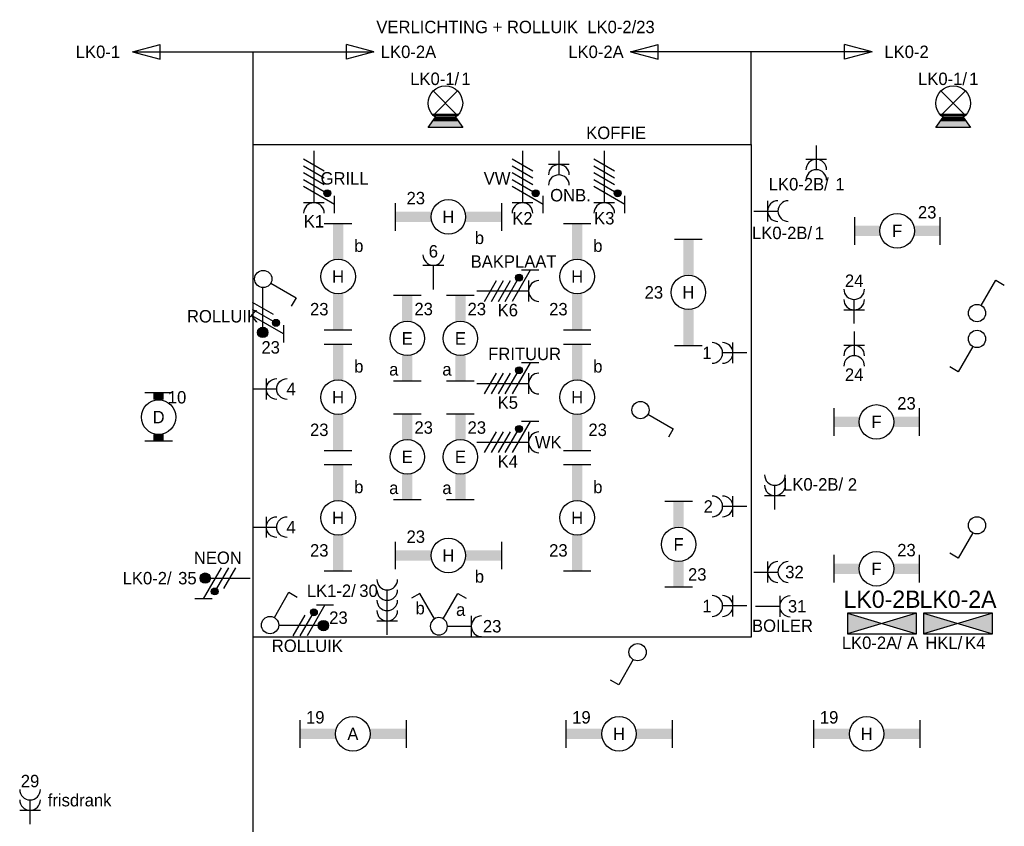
# Model space of a CAD drawing. Extents: x 1458 to 78232, y 1423 to 46972.
# Tile 7 of 8: x 53895 to 68163, y 35293 to 46972. Entities that reach past the tile are written whole.
import ezdxf
from ezdxf.enums import TextEntityAlignment as Align

# ---------------------------------------------------------------- set-up
doc = ezdxf.new("R2010")
doc.units = 0
doc.layers.get('0').update_dxf_attribs({"linetype": 'CONTINUOUS'})
for name, color, linetype in [('EL6131--_WG', 7, 'CONTINUOUS'), ('EL6211--', 3, 'CONTINUOUS'), ('EL6212--_S', 4, 'CONTINUOUS'), ('EL6221--', 3, 'CONTINUOUS'), ('EL6222--', 3, 'CONTINUOUS'), ('EL6311--', 3, 'CONTINUOUS')]:
    doc.layers.add(name, color=color, linetype=linetype)
doc.styles.add('BURO-018', font='BUROFONT.SHX', dxfattribs={"height": 180})
doc.styles.add('BURO-025', font='BUROFONT.SHX', dxfattribs={"height": 250})
doc.styles.add('BURO-035', font='BUROFONT.SHX', dxfattribs={"height": 350})

# ---------------------------------------------------------------- blocks, each defined once
blk = doc.blocks.new('1115B61240')
at = {"color": 0}
for p, q in [((-6.2, 2), (-6.2, -2)), ((6.2, 2), (6.2, -2))]:
    blk.add_line(p, q, dxfattribs=at)
at = {"color": 0, "linetype": 'Continuous'}
blk.add_circle((0, 0), 2.5, dxfattribs=at)
at = {"color": 0}
for points in [[(-2.5, 0.75), (-6.2, 0.75), (-2.5, -0.75), (-6.2, -0.75)], [(2.5, 0.75), (6.2, 0.75), (2.5, -0.75), (6.2, -0.75)]]:
    blk.add_solid(points, dxfattribs=at)
at = {"color": 0, "linetype": 'Continuous', "style": 'BURO-018'}
for tag, p in [('E_GROEP', (0, 5)), ('E_GKAST', (0, 5)), ('E_ARMCODE', (0, 0)), ('E_SLET', (4.5, -3))]:
    blk.add_attdef(tag, text='', height=1.8, dxfattribs=at).set_placement(p, align=Align.MIDDLE)
blk = doc.blocks.new('111304')
at = {"color": 0, "linetype": 'Continuous'}
for p, q in [((-1.5, 4.5), (1.5, 4.5)), ((0, 1), (0, 4.5))]:
    blk.add_line(p, q, dxfattribs=at)
blk.add_arc((0, 6), 1.5, 180, 360, dxfattribs=at)
at = {"color": 0, "linetype": 'Continuous', "style": 'BURO-018'}
for tag in ['E_GROEP', 'E_GKAST']:
    blk.add_attdef(tag, text='', height=1.8, dxfattribs=at).set_placement((0, 8.5), align=Align.MIDDLE)
at = {"color": 0, "linetype": 'Continuous', "style": 'BURO-018', "flags": 1}
for tag, p in [('E_VERMCODE', (13, 8.5)), ('E_MATCODE', (0, 0))]:
    blk.add_attdef(tag, text='', height=1.8, dxfattribs=at).set_placement(p, align=Align.MIDDLE)
blk = doc.blocks.new('1114A1')
at = {"color": 0, "linetype": 'Continuous'}
for p, q in [((0.62, 3.33), (2.74, 7)), ((2.74, 7), (3.95, 6.3))]:
    blk.add_line(p, q, dxfattribs=at)
blk.add_circle((0, 2.25), 1.25, dxfattribs=at)
at = {"color": 0, "linetype": 'Continuous', "style": 'BURO-018'}
for tag, p in [('E_SLET1', (3.36, 9)), ('E_GKAST', (11.61, 4.38)), ('E_GROEP', (11.61, 1.38))]:
    blk.add_attdef(tag, text='', height=1.8, dxfattribs=at).set_placement(p, align=Align.MIDDLE)
at = {"color": 0, "linetype": 'Continuous', "style": 'BURO-018', "flags": 1}
blk.add_attdef('E_MATCODE', text='', height=1.8, dxfattribs=at).set_placement((0, 0), align=Align.MIDDLE)
blk = doc.blocks.new('1115B61540')
at = {"color": 0}
for p, q in [((-7.7, 2), (-7.7, -2)), ((7.7, 2), (7.7, -2))]:
    blk.add_line(p, q, dxfattribs=at)
at = {"color": 0, "linetype": 'Continuous'}
blk.add_circle((0, 0), 2.5, dxfattribs=at)
at = {"color": 0}
for points in [[(-2.5, 0.75), (-7.7, 0.75), (-2.5, -0.75), (-7.7, -0.75)], [(2.5, 0.75), (7.7, 0.75), (2.5, -0.75), (7.7, -0.75)]]:
    blk.add_solid(points, dxfattribs=at)
at = {"color": 0, "linetype": 'Continuous', "style": 'BURO-018'}
for tag, p in [('E_GROEP', (0, 5)), ('E_GKAST', (0, 5)), ('E_ARMCODE', (0, 0)), ('E_SLET', (4.5, -3))]:
    blk.add_attdef(tag, text='', height=1.8, dxfattribs=at).set_placement(p, align=Align.MIDDLE)
blk = doc.blocks.new('111304D')
at = {"color": 0, "linetype": 'Continuous'}
for p, q in [((-3, 9.98), (-3, 7.48)), ((-3, 8.73), (1.5, 6.13)), ((-1.5, 8.5), (1.5, 8.5)), ((0, 1), (0, 8.5)), ((1.5, 5.13), (-1.5, 6.87)), ((1.5, 4.13), (-1.5, 5.87)), ((1.5, 3.13), (-1.5, 4.87)), ((1.5, 2.13), (-1.5, 3.87))]:
    blk.add_line(p, q, dxfattribs=at)
at = {"color": 0, "linetype": 'Continuous', "const_width": 0.5}
blk.add_lwpolyline([(-1.68, 7.12, 1), (-2.18, 7.12, 1)], format="xyb", close=True, dxfattribs=at)
at = {"color": 0, "linetype": 'Continuous'}
blk.add_circle((-1.93, 7.12), 0.5, dxfattribs=at)
blk.add_arc((0, 10), 1.5, 180, 360, dxfattribs=at)
at = {"color": 0, "linetype": 'Continuous', "style": 'BURO-018'}
for tag in ['E_GROEP', 'E_GKAST']:
    blk.add_attdef(tag, text='', height=1.8, dxfattribs=at).set_placement((0, 12.5), align=Align.MIDDLE)
at = {"color": 0, "linetype": 'Continuous', "style": 'BURO-018', "flags": 1}
for tag, p in [('E_VERMCODE', (13, 12.5)), ('E_MATCODE', (0, 0))]:
    blk.add_attdef(tag, text='', height=1.8, dxfattribs=at).set_placement(p, align=Align.MIDDLE)
blk = doc.blocks.new('111304C')
at = {"color": 0, "linetype": 'Continuous'}
for p, q in [((0, 1), (0, 7.5)), ((-1.5, 3), (1.5, 3))]:
    blk.add_line(p, q, dxfattribs=at)
for centre in [(0, 9), (0, 7.5), (0, 6), (0, 4.5)]:
    blk.add_arc(centre, 1.5, 180, 360, dxfattribs=at)
at = {"color": 0, "linetype": 'Continuous', "style": 'BURO-018'}
for tag in ['E_GROEP', 'E_GKAST']:
    blk.add_attdef(tag, text='', height=1.8, dxfattribs=at).set_placement((0, 11.5), align=Align.MIDDLE)
at = {"color": 0, "linetype": 'Continuous', "style": 'BURO-018', "flags": 1}
for tag, p in [('E_VERMCODE', (13, 11.5)), ('E_MATCODE', (0, 0))]:
    blk.add_attdef(tag, text='', height=1.8, dxfattribs=at).set_placement(p, align=Align.MIDDLE)
blk = doc.blocks.new('111405')
at = {"color": 0, "linetype": 'Continuous'}
for p, q in [((-2.74, 7), (-3.95, 6.3)), ((-0.62, 3.33), (-2.74, 7)), ((0.62, 3.33), (2.74, 7)), ((2.74, 7), (3.95, 6.3))]:
    blk.add_line(p, q, dxfattribs=at)
blk.add_circle((0, 2.25), 1.25, dxfattribs=at)
at = {"color": 0, "linetype": 'Continuous', "style": 'BURO-018'}
for tag, p in [('E_SLET1', (-3.42, 9)), ('E_SLET2', (3.42, 9)), ('E_GKAST', (11.61, 4.38)), ('E_GROEP', (11.61, 1.38))]:
    blk.add_attdef(tag, text='', height=1.8, dxfattribs=at).set_placement(p, align=Align.MIDDLE)
at = {"color": 0, "linetype": 'Continuous', "style": 'BURO-018', "flags": 1}
blk.add_attdef('E_MATCODE', text='', height=1.8, dxfattribs=at).set_placement((0, 0), align=Align.MIDDLE)
blk = doc.blocks.new('1115B6630')
at = {"color": 0}
for p, q in [((-3.5, 2), (-3.5, -2)), ((3.5, 2), (3.5, -2))]:
    blk.add_line(p, q, dxfattribs=at)
at = {"color": 0, "linetype": 'Continuous'}
blk.add_circle((0, 0), 2.5, dxfattribs=at)
at = {"color": 0}
for points in [[(-2.5, 0.75), (-3.5, 0.75), (-2.5, -0.75), (-3.5, -0.75)], [(2.5, 0.75), (3.5, 0.75), (2.5, -0.75), (3.5, -0.75)]]:
    blk.add_solid(points, dxfattribs=at)
at = {"color": 0, "linetype": 'Continuous', "style": 'BURO-018'}
for tag, p in [('E_GROEP', (0, 5)), ('E_GKAST', (0, 5)), ('E_ARMCODE', (0, 0)), ('E_SLET', (4.5, -3))]:
    blk.add_attdef(tag, text='', height=1.8, dxfattribs=at).set_placement(p, align=Align.MIDDLE)
blk = doc.blocks.new('111304A')
at = {"color": 0, "linetype": 'Continuous'}
for p, q in [((0, 1), (0, 4.5)), ((-1.5, 3), (1.5, 3))]:
    blk.add_line(p, q, dxfattribs=at)
for centre in [(0, 6), (0, 4.5)]:
    blk.add_arc(centre, 1.5, 180, 360, dxfattribs=at)
at = {"color": 0, "linetype": 'Continuous', "style": 'BURO-018'}
for tag in ['E_GROEP', 'E_GKAST']:
    blk.add_attdef(tag, text='', height=1.8, dxfattribs=at).set_placement((0, 8.5), align=Align.MIDDLE)
at = {"color": 0, "linetype": 'Continuous', "style": 'BURO-018', "flags": 1}
for tag, p in [('E_VERMCODE', (13, 8.5)), ('E_MATCODE', (0, 0))]:
    blk.add_attdef(tag, text='', height=1.8, dxfattribs=at).set_placement(p, align=Align.MIDDLE)
blk = doc.blocks.new('E00002')
at = {"color": 0}
for p, q in [((-2.5, 0), (-1.45, 1.47)), ((1.45, 1.47), (2.5, 0)), ((2.5, 0), (-2.5, 0)), ((-1.79, 1), (1.79, 1))]:
    blk.add_line(p, q, dxfattribs=at)
for points in [[(-1.45, 1.47), (-0.5, 1), (-1.79, 1)], [(1.45, 1.47), (0.5, 1), (1.79, 1)], [(-1.79, 1), (1.79, 1), (-2.5, 0), (2.5, 0)]]:
    blk.add_solid(points, dxfattribs=at)
blk = doc.blocks.new('1115B3WD')
at = {"color": 0, "linetype": 'Continuous'}
for p, q in [((1.88, 1.85), (-1.88, 1.85)), ((1.68, 1.65), (-1.68, 1.65)), ((1.43, 1.45), (-1.43, 1.45)), ((1.09, 1.25), (-1.09, 1.25)), ((0.5, 1.05), (-0.5, 1.05))]:
    blk.add_line(p, q, dxfattribs=at)
blk = doc.blocks.new('111503')
at = {"color": 0, "linetype": 'Continuous'}
for p, q in [((-1.77, 1.73), (1.77, 5.27)), ((1.77, 1.73), (-1.77, 5.27))]:
    blk.add_line(p, q, dxfattribs=at)
blk.add_circle((0, 3.5), 2.5, dxfattribs=at)
at = {"color": 0, "linetype": 'Continuous', "style": 'BURO-018'}
for tag, p in [('E_GROEP', (0, 8.5)), ('E_GKAST', (0, 8.5)), ('E_ARMCODE', (0, 3.5)), ('E_SLET', (4.5, 2.5))]:
    blk.add_attdef(tag, text='', height=1.8, dxfattribs=at).set_placement(p, align=Align.MIDDLE)
blk = doc.blocks.new('1116A4B')
at = {"color": 0, "linetype": 'Continuous'}
for p, q in [((-5, 4), (-5, 1)), ((5, 4), (-5, 4)), ((-5, 4), (5, 1)), ((5, 4), (-5, 1)), ((5, 1), (5, 4)), ((-5, 1), (5, 1))]:
    blk.add_line(p, q, dxfattribs=at)
for points in [[(-5, 4), (0, 2.5), (-5, 1)], [(5, 4), (0, 2.5), (5, 1)]]:
    blk.add_solid(points, dxfattribs=at)
at = {"color": 0, "linetype": 'Continuous', "style": 'BURO-018'}
for tag, p in [('E_GKAST', (0, 12)), ('E_GROEP', (0, 9)), ('E_KAST', (0, 6))]:
    blk.add_attdef(tag, text='', height=1.8, dxfattribs=at).set_placement(p, align=Align.MIDDLE)
at = {"color": 0, "linetype": 'Continuous', "style": 'BURO-018', "flags": 1}
blk.add_attdef('E_MATCODE', text='', height=1.8, dxfattribs=at).set_placement((0, 0), align=Align.MIDDLE)
blk = doc.blocks.new('E00160')
at = {"color": 0, "linetype": 'Continuous'}
for p, q in [((-17.5, 0), (-13.5, 1.07)), ((-17.5, 0), (17.5, 0)), ((-17.5, 0), (-13.5, -1.07)), ((-13.5, -1.07), (-13.5, 1.07)), ((17.5, 0), (13.5, 1.07)), ((13.5, -1.07), (13.5, 1.07)), ((17.5, 0), (13.5, -1.07))]:
    blk.add_line(p, q, dxfattribs=at)
at = {"color": 0, "linetype": 'Continuous', "style": 'BURO-035'}
for tag, p in [('E_TEXT2', (-22.5, 0)), ('E_TEXT1', (22.5, 0))]:
    blk.add_attdef(tag, text='', height=3.5, dxfattribs=at).set_placement(p, align=Align.MIDDLE)
blk = doc.blocks.new('E00078')
at = {"color": 0, "linetype": 'Continuous'}
for p, q in [((-3, 6.48), (-3, 8.98)), ((-3, 7.73), (1.5, 5.13)), ((0, 7.5), (0, 1)), ((1.5, 4.13), (-1.5, 5.87)), ((1.5, 3.13), (-1.5, 4.87))]:
    blk.add_line(p, q, dxfattribs=at)
at = {"color": 0, "const_width": 0.75}
blk.add_lwpolyline([(-0.38, 7.5, 1), (0.38, 7.5, 1)], format="xyb", close=True, dxfattribs=at)
at = {"color": 0, "linetype": 'Continuous', "const_width": 0.5}
blk.add_lwpolyline([(-2.18, 6.12, 1), (-1.68, 6.12, 1)], format="xyb", close=True, dxfattribs=at)
at = {"color": 0, "linetype": 'Continuous'}
for centre, radius in [((0, 7.5), 0.75), ((-1.93, 6.12), 0.5)]:
    blk.add_circle(centre, radius, dxfattribs=at)
at = {"color": 0, "linetype": 'Continuous', "style": 'BURO-018'}
for tag in ['E_GROEP', 'E_GKAST']:
    blk.add_attdef(tag, text='', height=1.8, dxfattribs=at).set_placement((0, 11), align=Align.MIDDLE)
at = {"color": 0, "linetype": 'Continuous', "style": 'BURO-018', "flags": 1}
for tag, p in [('E_VERMCODE', (13, 11)), ('E_MATCODE', (0, 0))]:
    blk.add_attdef(tag, text='', height=1.8, dxfattribs=at).set_placement(p, align=Align.MIDDLE)

msp = doc.modelspace()

# ---------------------------------------------------------------- linework, layer by layer
at = {"layer": 'EL6131--_WG', "color": 4}
msp.add_line((57279, 35212), (57279, 45164), dxfattribs=at)
at = {"layer": 'EL6212--_S'}
for p, q in [((57279, 45164), (57279, 46507)), ((64496, 45164), (64496, 46507))]:
    msp.add_line(p, q, dxfattribs=at)
at = {"layer": 'EL6222--', "color": 4}
for p, q in [((57279, 45164), (64496, 45164)), ((64496, 45164), (64496, 38031)), ((64496, 38031), (57279, 38031))]:
    msp.add_line(p, q, dxfattribs=at)

# ---------------------------------------------------------------- block references
at = {"layer": 'EL6211--', "color": 2}
ref = msp.add_blockref('1116A4B', (66391, 37981), dxfattribs=dict(at, xscale=100, yscale=100, zscale=100))
ref.add_attrib('E_KAST', 'LK0-2B', dxfattribs={"layer": '0', "color": 2, "linetype": 'Continuous', "height": 250, "style": 'BURO-025'}).set_placement((66391, 38581), align=Align.MIDDLE)
ref.add_attrib('E_GROEP', 'A', dxfattribs={"layer": '0', "color": 2, "linetype": 'Continuous', "height": 180, "style": 'BURO-018'}).set_placement((66833, 37950), align=Align.MIDDLE)
ref = msp.add_blockref('1116A4B', (67492, 37981), dxfattribs=dict(at, xscale=100, yscale=100, zscale=100))
ref.add_attrib('E_KAST', 'LK0-2A', dxfattribs={"layer": '0', "color": 2, "linetype": 'Continuous', "height": 250, "style": 'BURO-025'}).set_placement((67492, 38581), align=Align.MIDDLE)
ref.add_attrib('E_GROEP', 'K4', dxfattribs={"layer": '0', "color": 2, "linetype": 'Continuous', "height": 180, "style": 'BURO-018'}).set_placement((67742, 37949), align=Align.MIDDLE)
at = {"layer": 'EL6212--_S'}
ref = msp.add_blockref('E00160', (57279, 46507), dxfattribs=dict(at, xscale=100, yscale=100, zscale=100))
ref.add_attrib('E_TEXT1', 'LK0-2A', dxfattribs={"layer": '0', "color": 1, "linetype": 'Continuous', "height": 180, "style": 'BURO-018'}).set_placement((59529, 46507), align=Align.MIDDLE)
ref.add_attrib('E_TEXT2', 'LK0-1', dxfattribs={"layer": '0', "color": 1, "linetype": 'Continuous', "height": 180, "style": 'BURO-018'}).set_placement((55029, 46507), align=Align.MIDDLE)
ref = msp.add_blockref('E00160', (64496, 46507), dxfattribs=dict(at, xscale=-100, yscale=100, zscale=100))
ref.add_attrib('E_TEXT1', 'LK0-2A', dxfattribs={"layer": '0', "color": 1, "linetype": 'Continuous', "height": 180, "style": 'BURO-018'}).set_placement((62246, 46507), align=Align.MIDDLE)
ref.add_attrib('E_TEXT2', 'LK0-2', dxfattribs={"layer": '0', "color": 1, "linetype": 'Continuous', "height": 180, "style": 'BURO-018'}).set_placement((66746, 46507), align=Align.MIDDLE)
at = {"layer": 'EL6221--'}
ref = msp.add_blockref('111304D', (62366, 45171), dxfattribs=dict(at, xscale=100, yscale=100, zscale=100, rotation=180))
ref.add_attrib('E_GROEP', 'K3', dxfattribs={"layer": '0', "color": 1, "linetype": 'Continuous', "height": 180, "style": 'BURO-018'}).set_placement((62366, 44098), align=Align.MIDDLE)
ref.add_attrib('E_VERMCODE', 'KOFFIE', dxfattribs={"layer": '0', "color": 1, "linetype": 'Continuous', "height": 180, "style": 'BURO-018'}).set_placement((62539, 45334), align=Align.MIDDLE)
ref = msp.add_blockref('111304D', (58159, 45171), dxfattribs=dict(at, xscale=100, yscale=100, zscale=100, rotation=180))
ref.add_attrib('E_GROEP', 'K1', dxfattribs={"layer": '0', "color": 1, "linetype": 'Continuous', "height": 180, "style": 'BURO-018'}).set_placement((58159, 44053), align=Align.MIDDLE)
ref.add_attrib('E_VERMCODE', 'GRILL', dxfattribs={"layer": '0', "color": 1, "linetype": 'Continuous', "height": 180, "style": 'BURO-018'}).set_placement((58603, 44675), align=Align.MIDDLE)
ref = msp.add_blockref('111304D', (61180, 45171), dxfattribs=dict(at, xscale=100, yscale=100, zscale=100, rotation=180))
ref.add_attrib('E_GROEP', 'K2', dxfattribs={"layer": '0', "color": 1, "linetype": 'Continuous', "height": 180, "style": 'BURO-018'}).set_placement((61180, 44098), align=Align.MIDDLE)
ref.add_attrib('E_VERMCODE', 'VW', dxfattribs={"layer": '0', "color": 1, "linetype": 'Continuous', "height": 180, "style": 'BURO-018'}).set_placement((60813, 44675), align=Align.MIDDLE)
ref = msp.add_blockref('111304D', (60419, 43044), dxfattribs=dict(at, xscale=100, yscale=100, zscale=100, rotation=269.9946390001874))
ref.add_attrib('E_GROEP', 'K6', dxfattribs={"layer": '0', "color": 1, "linetype": 'Continuous', "height": 180, "style": 'BURO-018'}).set_placement((60968, 42767), align=Align.MIDDLE)
ref.add_attrib('E_VERMCODE', 'BAKPLAAT', dxfattribs={"layer": '0', "color": 1, "linetype": 'Continuous', "height": 180, "style": 'BURO-018'}).set_placement((61052, 43470), align=Align.MIDDLE)
ref = msp.add_blockref('111304D', (60419, 41704), dxfattribs=dict(at, xscale=100, yscale=100, zscale=100, rotation=269.9946390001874))
ref.add_attrib('E_GROEP', 'K5', dxfattribs={"layer": '0', "color": 1, "linetype": 'Continuous', "height": 180, "style": 'BURO-018'}).set_placement((60968, 41427), align=Align.MIDDLE)
ref.add_attrib('E_VERMCODE', 'FRITUUR', dxfattribs={"layer": '0', "color": 1, "linetype": 'Continuous', "height": 180, "style": 'BURO-018'}).set_placement((61212, 42131), align=Align.MIDDLE)
ref = msp.add_blockref('111304D', (60419, 40853), dxfattribs=dict(at, xscale=100, yscale=100, zscale=100, rotation=269.9946390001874))
ref.add_attrib('E_GROEP', 'K4', dxfattribs={"layer": '0', "color": 1, "linetype": 'Continuous', "height": 180, "style": 'BURO-018'}).set_placement((60968, 40576), align=Align.MIDDLE)
ref.add_attrib('E_VERMCODE', 'WK', dxfattribs={"layer": '0', "color": 1, "linetype": 'Continuous', "height": 180, "style": 'BURO-018'}).set_placement((61554, 40854), align=Align.MIDDLE)
at = {"layer": 'EL6222--'}
ref = msp.add_blockref('111304A', (65438, 45249), dxfattribs=dict(at, xscale=100, yscale=100, zscale=100, rotation=180))
ref.add_attrib('E_GROEP', '1', dxfattribs={"layer": '0', "color": 1, "linetype": 'Continuous', "height": 180, "style": 'BURO-018'}).set_placement((65782, 44590), align=Align.MIDDLE)
at = {"layer": 'EL6222--', "xscale": 100, "yscale": 100, "zscale": 100, "rotation": 180}
msp.add_blockref('111304A', (61708, 45175), dxfattribs=at)
at = {"layer": 'EL6222--'}
ref = msp.add_blockref('111304A', (64433, 44201), dxfattribs=dict(at, xscale=100, yscale=100, zscale=100, rotation=270))
ref.add_attrib('E_GROEP', '1', dxfattribs={"layer": '0', "color": 1, "linetype": 'Continuous', "height": 180, "style": 'BURO-018'}).set_placement((65483, 43884), align=Align.MIDDLE)
ref = msp.add_blockref('111304', (59889, 42967), dxfattribs=dict(at, xscale=100, yscale=100, zscale=100))
ref.add_attrib('E_GROEP', '6', dxfattribs={"layer": '0', "color": 1, "linetype": 'Continuous', "height": 180, "style": 'BURO-018'}).set_placement((59889, 43619), align=Align.MIDDLE)
ref = msp.add_blockref('111304A', (65987, 42471), dxfattribs=dict(at, xscale=100, yscale=100, zscale=100))
ref.add_attrib('E_GROEP', '24', dxfattribs={"layer": '0', "color": 1, "linetype": 'Continuous', "height": 180, "style": 'BURO-018'}).set_placement((65987, 43194), align=Align.MIDDLE)
ref = msp.add_blockref('E00078', (57416, 43195), dxfattribs=dict(at, xscale=100, yscale=100, zscale=100, rotation=180.0053619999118))
ref.add_attrib('E_GROEP', '23', dxfattribs={"layer": '0', "color": 1, "linetype": 'Continuous', "height": 180, "style": 'BURO-018'}).set_placement((57532, 42228), align=Align.MIDDLE)
ref.add_attrib('E_VERMCODE', 'ROLLUIK', dxfattribs={"layer": '0', "color": 1, "linetype": 'Continuous', "height": 180, "style": 'BURO-018'}).set_placement((56834, 42678), align=Align.MIDDLE)
ref = msp.add_blockref('111304A', (65987, 42557), dxfattribs=dict(at, xscale=100, yscale=100, zscale=100, rotation=180))
ref.add_attrib('E_GROEP', '24', dxfattribs={"layer": '0', "color": 1, "linetype": 'Continuous', "height": 180, "style": 'BURO-018'}).set_placement((65987, 41834), align=Align.MIDDLE)
ref = msp.add_blockref('111304A', (64530, 42147), dxfattribs=dict(at, xscale=100, yscale=100, zscale=100, rotation=90))
ref.add_attrib('E_GROEP', '1', dxfattribs={"layer": '0', "color": 1, "linetype": 'Continuous', "height": 180, "style": 'BURO-018'}).set_placement((63853, 42147), align=Align.MIDDLE)
ref = msp.add_blockref('111304A', (57170, 41625), dxfattribs=dict(at, xscale=-100, yscale=100, zscale=100, rotation=270))
ref.add_attrib('E_GROEP', '4', dxfattribs={"layer": '0', "color": 1, "linetype": 'Continuous', "height": 180, "style": 'BURO-018'}).set_placement((57827, 41625), align=Align.MIDDLE)
ref = msp.add_blockref('111304A', (64838, 39781), dxfattribs=dict(at, xscale=100, yscale=100, zscale=100))
ref.add_attrib('E_GROEP', '2', dxfattribs={"layer": '0', "color": 1, "linetype": 'Continuous', "height": 180, "style": 'BURO-018'}).set_placement((65962, 40244), align=Align.MIDDLE)
ref = msp.add_blockref('111304A', (64530, 39925), dxfattribs=dict(at, xscale=100, yscale=100, zscale=100, rotation=90))
ref.add_attrib('E_GROEP', '2', dxfattribs={"layer": '0', "color": 1, "linetype": 'Continuous', "height": 180, "style": 'BURO-018'}).set_placement((63873, 39925), align=Align.MIDDLE)
ref = msp.add_blockref('111304A', (57170, 39625), dxfattribs=dict(at, xscale=-100, yscale=100, zscale=100, rotation=270))
ref.add_attrib('E_GROEP', '4', dxfattribs={"layer": '0', "color": 1, "linetype": 'Continuous', "height": 180, "style": 'BURO-018'}).set_placement((57827, 39625), align=Align.MIDDLE)
at = {"layer": 'EL6222--', "lineweight": 0}
ref = msp.add_blockref('E00078', (57333, 38886), dxfattribs=dict(at, xscale=100, yscale=100, zscale=100, rotation=90))
ref.add_attrib('E_GROEP', '35', dxfattribs={"layer": '0', "color": 1, "linetype": 'Continuous', "height": 180, "style": 'BURO-018'}).set_placement((56325, 38886), align=Align.MIDDLE)
ref.add_attrib('E_VERMCODE', 'NEON', dxfattribs={"layer": '0', "color": 1, "linetype": 'Continuous', "height": 180, "style": 'BURO-018'}).set_placement((56766, 39181), align=Align.MIDDLE)
at = {"layer": 'EL6222--'}
ref = msp.add_blockref('111304A', (64433, 38975), dxfattribs=dict(at, xscale=100, yscale=100, zscale=100, rotation=270))
ref.add_attrib('E_GROEP', '32', dxfattribs={"layer": '0', "color": 1, "linetype": 'Continuous', "height": 180, "style": 'BURO-018'}).set_placement((65122, 38975), align=Align.MIDDLE)
ref = msp.add_blockref('111304C', (59221, 37966), dxfattribs=dict(at, xscale=100, yscale=100, zscale=100))
ref.add_attrib('E_GROEP', '30', dxfattribs={"layer": '0', "color": 1, "linetype": 'Continuous', "height": 180, "style": 'BURO-018'}).set_placement((58950, 38704), align=Align.MIDDLE)
ref = msp.add_blockref('111304A', (64530, 38483), dxfattribs=dict(at, xscale=100, yscale=100, zscale=100, rotation=90))
ref.add_attrib('E_GROEP', '1', dxfattribs={"layer": '0', "color": 1, "linetype": 'Continuous', "height": 180, "style": 'BURO-018'}).set_placement((63854, 38483), align=Align.MIDDLE)
ref = msp.add_blockref('111304', (64458, 38478), dxfattribs=dict(at, xscale=100, yscale=100, zscale=100, rotation=270))
ref.add_attrib('E_GROEP', '31', dxfattribs={"layer": '0', "color": 1, "linetype": 'Continuous', "height": 180, "style": 'BURO-018'}).set_placement((65161, 38479), align=Align.MIDDLE)
ref.add_attrib('E_VERMCODE', 'BOILER', dxfattribs={"layer": '0', "color": 1, "linetype": 'Continuous', "height": 180, "style": 'BURO-018'}).set_placement((64948, 38197), align=Align.MIDDLE)
ref = msp.add_blockref('E00078', (57546, 38199), dxfattribs=dict(at, xscale=100, yscale=100, zscale=100, rotation=270.0053619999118))
ref.add_attrib('E_GROEP', '23', dxfattribs={"layer": '0', "color": 1, "linetype": 'Continuous', "height": 180, "style": 'BURO-018'}).set_placement((58514, 38314), align=Align.MIDDLE)
ref.add_attrib('E_VERMCODE', 'ROLLUIK', dxfattribs={"layer": '0', "color": 1, "linetype": 'Continuous', "height": 180, "style": 'BURO-018'}).set_placement((58063, 37907), align=Align.MIDDLE)
ref = msp.add_blockref('111304', (59989, 38190), dxfattribs=dict(at, xscale=100, yscale=100, zscale=100, rotation=270))
ref.add_attrib('E_GROEP', '23', dxfattribs={"layer": '0', "color": 1, "linetype": 'Continuous', "height": 180, "style": 'BURO-018'}).set_placement((60741, 38190), align=Align.MIDDLE)
ref = msp.add_blockref('111304A', (54045, 35225), dxfattribs=dict(at, xscale=100, yscale=100, zscale=100))
ref.add_attrib('E_GROEP', '29', dxfattribs={"layer": '0', "color": 1, "linetype": 'Continuous', "height": 180, "style": 'BURO-018'}).set_placement((54045, 35948), align=Align.MIDDLE)
at = {"layer": 'EL6311--'}
ref = msp.add_blockref('111503', (60064, 45413), dxfattribs=dict(at, xscale=100, yscale=100, zscale=100))
ref.add_attrib('E_GROEP', '1', dxfattribs={"layer": '0', "color": 1, "linetype": 'Continuous', "height": 180, "style": 'BURO-018'}).set_placement((60362, 46116), align=Align.MIDDLE)
ref = msp.add_blockref('111503', (67422, 45413), dxfattribs=dict(at, xscale=100, yscale=100, zscale=100))
ref.add_attrib('E_GROEP', '1', dxfattribs={"layer": '0', "color": 1, "linetype": 'Continuous', "height": 180, "style": 'BURO-018'}).set_placement((67721, 46116), align=Align.MIDDLE)
at = {"layer": 'EL6311--', "xscale": 100, "yscale": 100, "zscale": 100}
for name, p in [('E00002', (60064, 45413)), ('1115B3WD', (60064, 45413)), ('E00002', (67422, 45413)), ('1115B3WD', (67422, 45413)), ('1114A1', (67767, 42499)), ('1114A1', (57523, 37981))]:
    msp.add_blockref(name, p, dxfattribs=at)
at = {"layer": 'EL6311--'}
ref = msp.add_blockref('1115B61540', (60107, 44117), dxfattribs=dict(at, xscale=100, yscale=100, zscale=100))
ref.add_attrib('E_ARMCODE', 'H', dxfattribs={"layer": '0', "color": 1, "linetype": 'Continuous', "height": 180, "style": 'BURO-018'}).set_placement((60107, 44117), align=Align.MIDDLE)
ref.add_attrib('E_SLET', 'b', dxfattribs={"layer": '0', "color": 1, "linetype": 'Continuous', "height": 180, "style": 'BURO-018'}).set_placement((60557, 43817), align=Align.MIDDLE)
ref.add_attrib('E_GROEP', '23', dxfattribs={"layer": '0', "color": 1, "linetype": 'Continuous', "height": 180, "style": 'BURO-018'}).set_placement((59635, 44389), align=Align.MIDDLE)
ref = msp.add_blockref('1115B61240', (66610, 43914), dxfattribs=dict(at, xscale=100, yscale=100, zscale=100))
ref.add_attrib('E_ARMCODE', 'F', dxfattribs={"layer": '0', "color": 1, "linetype": 'Continuous', "height": 180, "style": 'BURO-018'}).set_placement((66610, 43914), align=Align.MIDDLE)
ref.add_attrib('E_GROEP', '23', dxfattribs={"layer": '0', "color": 1, "linetype": 'Continuous', "height": 180, "style": 'BURO-018'}).set_placement((67045, 44184), align=Align.MIDDLE)
ref = msp.add_blockref('1115B61540', (58509, 43253), dxfattribs=dict(at, xscale=100, yscale=100, zscale=100, rotation=90))
ref.add_attrib('E_ARMCODE', 'H', dxfattribs={"layer": '0', "color": 1, "linetype": 'Continuous', "height": 180, "style": 'BURO-018'}).set_placement((58509, 43253), align=Align.MIDDLE)
ref.add_attrib('E_SLET', 'b', dxfattribs={"layer": '0', "color": 1, "linetype": 'Continuous', "height": 180, "style": 'BURO-018'}).set_placement((58809, 43703), align=Align.MIDDLE)
ref.add_attrib('E_GROEP', '23', dxfattribs={"layer": '0', "color": 1, "linetype": 'Continuous', "height": 180, "style": 'BURO-018'}).set_placement((58236, 42781), align=Align.MIDDLE)
ref = msp.add_blockref('1115B61540', (61973, 43253), dxfattribs=dict(at, xscale=100, yscale=100, zscale=100, rotation=90))
ref.add_attrib('E_ARMCODE', 'H', dxfattribs={"layer": '0', "color": 1, "linetype": 'Continuous', "height": 180, "style": 'BURO-018'}).set_placement((61973, 43253), align=Align.MIDDLE)
ref.add_attrib('E_SLET', 'b', dxfattribs={"layer": '0', "color": 1, "linetype": 'Continuous', "height": 180, "style": 'BURO-018'}).set_placement((62273, 43703), align=Align.MIDDLE)
ref.add_attrib('E_GROEP', '23', dxfattribs={"layer": '0', "color": 1, "linetype": 'Continuous', "height": 180, "style": 'BURO-018'}).set_placement((61701, 42781), align=Align.MIDDLE)
ref = msp.add_blockref('1115B61540', (63585, 43024), dxfattribs=dict(at, xscale=100, yscale=100, zscale=100, rotation=90))
ref.add_attrib('E_ARMCODE', 'H', dxfattribs={"layer": '0', "color": 1, "linetype": 'Continuous', "height": 180, "style": 'BURO-018'}).set_placement((63585, 43024), align=Align.MIDDLE)
ref.add_attrib('E_GROEP', '23', dxfattribs={"layer": '0', "color": 1, "linetype": 'Continuous', "height": 180, "style": 'BURO-018'}).set_placement((63085, 43024), align=Align.MIDDLE)
at = {"layer": 'EL6311--', "xscale": 100, "yscale": 100, "zscale": 100}
for p, rotation in [((57199, 43218), 270), ((67767, 42575), 180), ((62666, 41320), 270), ((67767, 39876), 180), ((62849, 38039), 180)]:
    msp.add_blockref('1114A1', p, dxfattribs=dict(at, rotation=rotation))
at = {"layer": 'EL6311--'}
ref = msp.add_blockref('1115B61240', (59511, 42358), dxfattribs=dict(at, xscale=100, yscale=100, zscale=100, rotation=270))
ref.add_attrib('E_ARMCODE', 'E', dxfattribs={"layer": '0', "color": 1, "linetype": 'Continuous', "height": 180, "style": 'BURO-018'}).set_placement((59511, 42358), align=Align.MIDDLE)
ref.add_attrib('E_SLET', 'a', dxfattribs={"layer": '0', "color": 1, "linetype": 'Continuous', "height": 180, "style": 'BURO-018'}).set_placement((59316, 41908), align=Align.MIDDLE)
ref.add_attrib('E_GROEP', '23', dxfattribs={"layer": '0', "color": 1, "linetype": 'Continuous', "height": 180, "style": 'BURO-018'}).set_placement((59749, 42783), align=Align.MIDDLE)
ref = msp.add_blockref('1115B61240', (60281, 42358), dxfattribs=dict(at, xscale=100, yscale=100, zscale=100, rotation=270))
ref.add_attrib('E_ARMCODE', 'E', dxfattribs={"layer": '0', "color": 1, "linetype": 'Continuous', "height": 180, "style": 'BURO-018'}).set_placement((60281, 42358), align=Align.MIDDLE)
ref.add_attrib('E_SLET', 'a', dxfattribs={"layer": '0', "color": 1, "linetype": 'Continuous', "height": 180, "style": 'BURO-018'}).set_placement((60086, 41908), align=Align.MIDDLE)
ref.add_attrib('E_GROEP', '23', dxfattribs={"layer": '0', "color": 1, "linetype": 'Continuous', "height": 180, "style": 'BURO-018'}).set_placement((60519, 42783), align=Align.MIDDLE)
ref = msp.add_blockref('1115B61540', (58509, 41506), dxfattribs=dict(at, xscale=100, yscale=100, zscale=100, rotation=90))
ref.add_attrib('E_ARMCODE', 'H', dxfattribs={"layer": '0', "color": 1, "linetype": 'Continuous', "height": 180, "style": 'BURO-018'}).set_placement((58509, 41506), align=Align.MIDDLE)
ref.add_attrib('E_SLET', 'b', dxfattribs={"layer": '0', "color": 1, "linetype": 'Continuous', "height": 180, "style": 'BURO-018'}).set_placement((58809, 41956), align=Align.MIDDLE)
ref.add_attrib('E_GROEP', '23', dxfattribs={"layer": '0', "color": 1, "linetype": 'Continuous', "height": 180, "style": 'BURO-018'}).set_placement((58236, 41034), align=Align.MIDDLE)
ref = msp.add_blockref('1115B61540', (61973, 41506), dxfattribs=dict(at, xscale=100, yscale=100, zscale=100, rotation=90))
ref.add_attrib('E_ARMCODE', 'H', dxfattribs={"layer": '0', "color": 1, "linetype": 'Continuous', "height": 180, "style": 'BURO-018'}).set_placement((61973, 41506), align=Align.MIDDLE)
ref.add_attrib('E_SLET', 'b', dxfattribs={"layer": '0', "color": 1, "linetype": 'Continuous', "height": 180, "style": 'BURO-018'}).set_placement((62273, 41956), align=Align.MIDDLE)
ref.add_attrib('E_GROEP', '23', dxfattribs={"layer": '0', "color": 1, "linetype": 'Continuous', "height": 180, "style": 'BURO-018'}).set_placement((62270, 41034), align=Align.MIDDLE)
ref = msp.add_blockref('1115B6630', (55908, 41218), dxfattribs=dict(at, xscale=100, yscale=100, zscale=100, rotation=270))
ref.add_attrib('E_ARMCODE', 'D', dxfattribs={"layer": '0', "color": 1, "linetype": 'Continuous', "height": 180, "style": 'BURO-018'}).set_placement((55908, 41218), align=Align.MIDDLE)
ref.add_attrib('E_GROEP', '10', dxfattribs={"layer": '0', "color": 1, "linetype": 'Continuous', "height": 180, "style": 'BURO-018'}).set_placement((56175, 41505), align=Align.MIDDLE)
ref = msp.add_blockref('1115B61240', (66310, 41148), dxfattribs=dict(at, xscale=100, yscale=100, zscale=100))
ref.add_attrib('E_ARMCODE', 'F', dxfattribs={"layer": '0', "color": 1, "linetype": 'Continuous', "height": 180, "style": 'BURO-018'}).set_placement((66310, 41148), align=Align.MIDDLE)
ref.add_attrib('E_GROEP', '23', dxfattribs={"layer": '0', "color": 1, "linetype": 'Continuous', "height": 180, "style": 'BURO-018'}).set_placement((66745, 41418), align=Align.MIDDLE)
ref = msp.add_blockref('1115B61240', (59511, 40642), dxfattribs=dict(at, xscale=100, yscale=100, zscale=100, rotation=270))
ref.add_attrib('E_ARMCODE', 'E', dxfattribs={"layer": '0', "color": 1, "linetype": 'Continuous', "height": 180, "style": 'BURO-018'}).set_placement((59511, 40642), align=Align.MIDDLE)
ref.add_attrib('E_SLET', 'a', dxfattribs={"layer": '0', "color": 1, "linetype": 'Continuous', "height": 180, "style": 'BURO-018'}).set_placement((59316, 40192), align=Align.MIDDLE)
ref.add_attrib('E_GROEP', '23', dxfattribs={"layer": '0', "color": 1, "linetype": 'Continuous', "height": 180, "style": 'BURO-018'}).set_placement((59749, 41067), align=Align.MIDDLE)
ref = msp.add_blockref('1115B61240', (60281, 40642), dxfattribs=dict(at, xscale=100, yscale=100, zscale=100, rotation=270))
ref.add_attrib('E_ARMCODE', 'E', dxfattribs={"layer": '0', "color": 1, "linetype": 'Continuous', "height": 180, "style": 'BURO-018'}).set_placement((60281, 40642), align=Align.MIDDLE)
ref.add_attrib('E_SLET', 'a', dxfattribs={"layer": '0', "color": 1, "linetype": 'Continuous', "height": 180, "style": 'BURO-018'}).set_placement((60086, 40192), align=Align.MIDDLE)
ref.add_attrib('E_GROEP', '23', dxfattribs={"layer": '0', "color": 1, "linetype": 'Continuous', "height": 180, "style": 'BURO-018'}).set_placement((60519, 41067), align=Align.MIDDLE)
ref = msp.add_blockref('1115B61540', (58509, 39760), dxfattribs=dict(at, xscale=100, yscale=100, zscale=100, rotation=90))
ref.add_attrib('E_ARMCODE', 'H', dxfattribs={"layer": '0', "color": 1, "linetype": 'Continuous', "height": 180, "style": 'BURO-018'}).set_placement((58509, 39760), align=Align.MIDDLE)
ref.add_attrib('E_SLET', 'b', dxfattribs={"layer": '0', "color": 1, "linetype": 'Continuous', "height": 180, "style": 'BURO-018'}).set_placement((58809, 40210), align=Align.MIDDLE)
ref.add_attrib('E_GROEP', '23', dxfattribs={"layer": '0', "color": 1, "linetype": 'Continuous', "height": 180, "style": 'BURO-018'}).set_placement((58236, 39288), align=Align.MIDDLE)
ref = msp.add_blockref('1115B61540', (61973, 39760), dxfattribs=dict(at, xscale=100, yscale=100, zscale=100, rotation=90))
ref.add_attrib('E_ARMCODE', 'H', dxfattribs={"layer": '0', "color": 1, "linetype": 'Continuous', "height": 180, "style": 'BURO-018'}).set_placement((61973, 39760), align=Align.MIDDLE)
ref.add_attrib('E_SLET', 'b', dxfattribs={"layer": '0', "color": 1, "linetype": 'Continuous', "height": 180, "style": 'BURO-018'}).set_placement((62273, 40210), align=Align.MIDDLE)
ref.add_attrib('E_GROEP', '23', dxfattribs={"layer": '0', "color": 1, "linetype": 'Continuous', "height": 180, "style": 'BURO-018'}).set_placement((61701, 39288), align=Align.MIDDLE)
ref = msp.add_blockref('1115B61240', (63443, 39375), dxfattribs=dict(at, xscale=100, yscale=100, zscale=100, rotation=270))
ref.add_attrib('E_ARMCODE', 'F', dxfattribs={"layer": '0', "color": 1, "linetype": 'Continuous', "height": 180, "style": 'BURO-018'}).set_placement((63443, 39375), align=Align.MIDDLE)
ref.add_attrib('E_GROEP', '23', dxfattribs={"layer": '0', "color": 1, "linetype": 'Continuous', "height": 180, "style": 'BURO-018'}).set_placement((63713, 38940), align=Align.MIDDLE)
ref = msp.add_blockref('1115B61540', (60107, 39214), dxfattribs=dict(at, xscale=100, yscale=100, zscale=100))
ref.add_attrib('E_ARMCODE', 'H', dxfattribs={"layer": '0', "color": 1, "linetype": 'Continuous', "height": 180, "style": 'BURO-018'}).set_placement((60107, 39214), align=Align.MIDDLE)
ref.add_attrib('E_SLET', 'b', dxfattribs={"layer": '0', "color": 1, "linetype": 'Continuous', "height": 180, "style": 'BURO-018'}).set_placement((60557, 38914), align=Align.MIDDLE)
ref.add_attrib('E_GROEP', '23', dxfattribs={"layer": '0', "color": 1, "linetype": 'Continuous', "height": 180, "style": 'BURO-018'}).set_placement((59635, 39487), align=Align.MIDDLE)
ref = msp.add_blockref('1115B61240', (66310, 39022), dxfattribs=dict(at, xscale=100, yscale=100, zscale=100))
ref.add_attrib('E_ARMCODE', 'F', dxfattribs={"layer": '0', "color": 1, "linetype": 'Continuous', "height": 180, "style": 'BURO-018'}).set_placement((66310, 39022), align=Align.MIDDLE)
ref.add_attrib('E_GROEP', '23', dxfattribs={"layer": '0', "color": 1, "linetype": 'Continuous', "height": 180, "style": 'BURO-018'}).set_placement((66745, 39292), align=Align.MIDDLE)
ref = msp.add_blockref('111405', (59969, 37964), dxfattribs=dict(at, xscale=-100, yscale=100, zscale=100))
ref.add_attrib('E_SLET1', 'a', dxfattribs={"layer": '0', "color": 1, "linetype": 'Continuous', "height": 180, "style": 'BURO-018'}).set_placement((60285, 38429), align=Align.MIDDLE)
ref.add_attrib('E_SLET2', 'b', dxfattribs={"layer": '0', "color": 1, "linetype": 'Continuous', "height": 180, "style": 'BURO-018'}).set_placement((59698, 38455), align=Align.MIDDLE)
ref = msp.add_blockref('1115B61540', (58723, 36631), dxfattribs=dict(at, xscale=100, yscale=100, zscale=100))
ref.add_attrib('E_ARMCODE', 'A', dxfattribs={"layer": '0', "color": 1, "linetype": 'Continuous', "height": 180, "style": 'BURO-018'}).set_placement((58723, 36631), align=Align.MIDDLE)
ref.add_attrib('E_GROEP', '19', dxfattribs={"layer": '0', "color": 1, "linetype": 'Continuous', "height": 180, "style": 'BURO-018'}).set_placement((58178, 36871), align=Align.MIDDLE)
ref = msp.add_blockref('1115B61540', (62580, 36631), dxfattribs=dict(at, xscale=100, yscale=100, zscale=100))
ref.add_attrib('E_ARMCODE', 'H', dxfattribs={"layer": '0', "color": 1, "linetype": 'Continuous', "height": 180, "style": 'BURO-018'}).set_placement((62580, 36631), align=Align.MIDDLE)
ref.add_attrib('E_GROEP', '19', dxfattribs={"layer": '0', "color": 1, "linetype": 'Continuous', "height": 180, "style": 'BURO-018'}).set_placement((62035, 36871), align=Align.MIDDLE)
ref = msp.add_blockref('1115B61540', (66169, 36631), dxfattribs=dict(at, xscale=100, yscale=100, zscale=100))
ref.add_attrib('E_ARMCODE', 'H', dxfattribs={"layer": '0', "color": 1, "linetype": 'Continuous', "height": 180, "style": 'BURO-018'}).set_placement((66169, 36631), align=Align.MIDDLE)
ref.add_attrib('E_GROEP', '19', dxfattribs={"layer": '0', "color": 1, "linetype": 'Continuous', "height": 180, "style": 'BURO-018'}).set_placement((65624, 36871), align=Align.MIDDLE)

# ---------------------------------------------------------------- texts
at = {"layer": 'EL6221--', "color": 4, "style": 'BURO-018'}
msp.add_text('LK1-2/', height=180, dxfattribs=at).set_placement((58056, 38614))
at = {"layer": 'EL6221--', "color": 4, "lineweight": 0, "style": 'BURO-018'}
for s, p in [('LK0-2A/', (65808, 37860)), ('HKL/', (67018, 37860))]:
    msp.add_text(s, height=180, dxfattribs=at).set_placement(p)
at = {"layer": 'EL6222--', "color": 4, "style": 'BURO-018'}
for s, p in [('LK0-1/', (59554, 46026)), ('LK0-1/', (66913, 46026)), ('LK0-2B/', (64749, 44500)), ('LK0-2B/', (64507, 43795)), ('LK0-2B/', (64957, 40154)), ('LK0-2/', (55387, 38796))]:
    msp.add_text(s, height=180, dxfattribs=at).set_placement(p)
at = {"layer": 'EL6222--', "color": 1, "style": 'BURO-018'}
msp.add_text('ONB.', height=180, dxfattribs=at).set_placement((61582, 44341))
at = {"layer": 'EL6311--', "color": 4, "style": 'BURO-018'}
msp.add_text('VERLICHTING + ROLLUIK  LK0-2/23', height=180, dxfattribs=at).set_placement((59063, 46777))
at = {"layer": 'EL6311--', "color": 1, "style": 'BURO-018'}
msp.add_text('frisdrank', height=180, dxfattribs=at).set_placement((54302, 35581))

doc.saveas('drawing.dxf')
